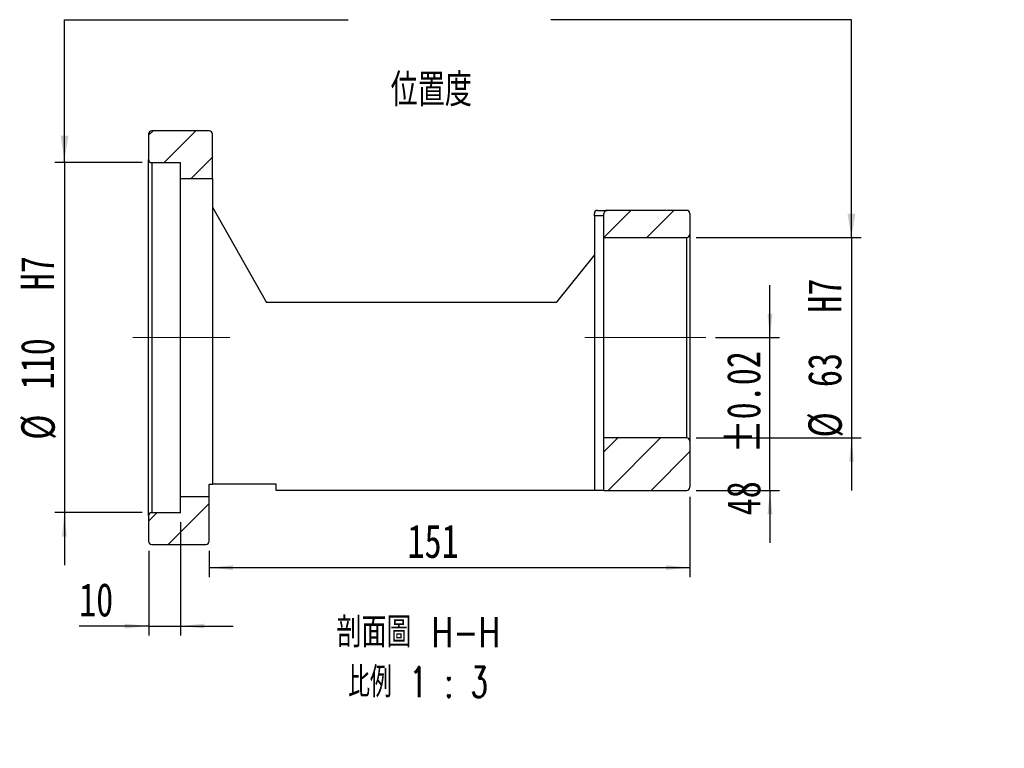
# Model space of a CAD drawing. Header units: millimetres. Extents: x 26 to 275, y 9 to 194.
# Tile 2 of 4: x 172 to 275, y 9 to 85. Entities that reach past the tile are written whole.
import ezdxf

# ---------------------------------------------------------------- set-up
doc = ezdxf.new("R2010")
doc.units = ezdxf.units.MM
doc.linetypes.add('CENTERX2', pattern=[20.32, 12.7, -2.54, 2.54, -2.54])
doc.layers.add('FORMAT', color=7, linetype='Continuous')
doc.styles.add('SLDTEXTSTYLE0', font='TXT', dxfattribs={"width": 0.75})
doc.styles.add('SLDTEXTSTYLE2', font='TXT', dxfattribs={"width": 0.75, "bigfont": 'bigfont'})
doc.styles.add('SLDTEXTSTYLE3', font='TXT', dxfattribs={"width": 0.65625, "bigfont": 'bigfont'})
doc.dimstyles.new('SLDDIMSTYLE1', dxfattribs={"dimtxt": 0.18, "dimasz": 2.5, "dimexe": 0, "dimexo": 0.0625, "dimgap": 0, "dimtad": 0, "dimtih": 1, "dimtoh": 1, "dimdec": 0, "dimrnd": 1e-09, "dimzin": 0, "dimdsep": 46, "dimtxsty": 'Standard', "dimsah": 1, "dimcen": 0.09, "dimadec": 0, "dimazin": 0, "dimtfac": 2.5, "dimtdec": 0, "dimtofl": 0, "dimtmove": 0, "dimatfit": 3, "dimfxl": 1, "dimfrac": 2, "dimtolj": 1, "dimtzin": 0, "dimarcsym": 0})
doc.dimstyles.new('SLDDIMSTYLE2', dxfattribs={"dimtxt": 3.5, "dimasz": 2.5, "dimexe": 0, "dimexo": 0.0625, "dimgap": 0.875, "dimtad": 1, "dimlfac": 3, "dimrnd": 1e-09, "dimzin": 12, "dimdsep": 46, "dimtxsty": 'SLDTEXTSTYLE0', "dimsah": 1, "dimcen": 0.09, "dimadec": 0, "dimazin": 3, "dimtfac": 1, "dimtofl": 0, "dimtmove": 0, "dimatfit": 3, "dimfxl": 1, "dimfrac": 2, "dimtolj": 1, "dimtzin": 12, "dimarcsym": 0})
doc.dimstyles.new('SLDDIMSTYLE4', dxfattribs={"dimtxt": 3.5, "dimasz": 2.5, "dimexe": 0, "dimexo": 0.0625, "dimgap": 0.875, "dimtad": 1, "dimlfac": 3, "dimrnd": 1e-09, "dimzin": 12, "dimdsep": 46, "dimtxsty": 'SLDTEXTSTYLE0', "dimsah": 1, "dimcen": 0.09, "dimadec": 0, "dimazin": 3, "dimtfac": 1, "dimtmove": 0, "dimatfit": 0, "dimfxl": 1, "dimfrac": 2, "dimtolj": 1, "dimtzin": 12, "dimarcsym": 0})
doc.dimstyles.new('SLDDIMSTYLE5', dxfattribs={"dimtxt": 3.5, "dimasz": 2.5, "dimexe": 0, "dimexo": 0.0625, "dimgap": 0.875, "dimtad": 1, "dimlfac": 3, "dimrnd": 1e-09, "dimzin": 12, "dimdsep": 46, "dimtxsty": 'SLDTEXTSTYLE0', "dimsah": 1, "dimcen": 0.09, "dimadec": 0, "dimazin": 3, "dimtol": 1, "dimtp": 0.02, "dimtm": 0.02, "dimtfac": 1, "dimtmove": 0, "dimatfit": 0, "dimfxl": 1, "dimfrac": 2, "dimtolj": 1, "dimarcsym": 0})

# ---------------------------------------------------------------- blocks, each defined once
blk = doc.blocks.new('_D_9')
at = {"layer": 'FORMAT', "color": 7}
for p, q in [((176.24, 69.94), (176.24, 75.44)), ((184.4, 69.94), (175.24, 69.94)), ((176.24, 69.94), (176.24, 33.28)), ((184.4, 33.28), (175.24, 33.28)), ((176.24, 33.28), (176.24, 27.78))]:
    blk.add_line(p, q, dxfattribs=at)
for points in [[(176.24, 69.94), (176.49, 72.44), (175.99, 72.44)], [(176.24, 33.28), (175.99, 30.78), (176.49, 30.78)]]:
    blk.add_solid(points, dxfattribs=at)
at = {"layer": 'FORMAT', "color": 7, "char_height": 3.5, "attachment_point": 1, "rotation": 90, "style": 'SLDTEXTSTYLE0'}
for s, insert in [('H7', (171.67, 56.57)), ('110', (171.67, 46.19)), ('%%c', (171.73, 40.91))]:
    blk.add_mtext(s, dxfattribs=dict(at, insert=insert))
blk = doc.blocks.new('_D_10')
at = {"layer": 'FORMAT', "color": 7}
for p, q in [((250.12, 51.61), (250.12, 57.11)), ((244.4, 51.61), (251.12, 51.61)), ((250.12, 35.61), (250.12, 51.61)), ((242.4, 35.61), (251.12, 35.61)), ((250.12, 35.61), (250.12, 30.11))]:
    blk.add_line(p, q, dxfattribs=at)
for points in [[(250.12, 51.61), (250.37, 54.11), (249.87, 54.11)], [(250.12, 35.61), (249.87, 33.11), (250.37, 33.11)]]:
    blk.add_solid(points, dxfattribs=at)
at = {"layer": 'FORMAT', "color": 7, "char_height": 3.5, "attachment_point": 1, "rotation": 90, "style": 'SLDTEXTSTYLE0'}
for s, insert in [('±0.02', (245.61, 39.48)), ('48', (245.61, 33))]:
    blk.add_mtext(s, dxfattribs=dict(at, insert=insert))
blk = doc.blocks.new('_D_11')
at = {"layer": 'FORMAT', "color": 7}
for p, q in [((188.4, 32.28), (188.4, 20.4)), ((185.07, 29.28), (185.07, 20.4)), ((185.07, 21.4), (177.79, 21.4)), ((185.07, 21.4), (188.4, 21.4)), ((188.4, 21.4), (193.9, 21.4))]:
    blk.add_line(p, q, dxfattribs=at)
for points in [[(185.07, 21.4), (182.57, 21.65), (182.57, 21.15)], [(188.4, 21.4), (190.9, 21.15), (190.9, 21.65)]]:
    blk.add_solid(points, dxfattribs=at)
at = {"layer": 'FORMAT', "color": 7, "insert": (177.79, 25.91), "char_height": 3.5, "attachment_point": 1, "style": 'SLDTEXTSTYLE0'}
blk.add_mtext('10', dxfattribs=at)
blk = doc.blocks.new('_D_12')
at = {"layer": 'FORMAT', "color": 7}
for p, q in [((241.74, 34.94), (241.74, 26.52)), ((191.4, 29.28), (191.4, 26.52)), ((191.4, 27.52), (241.74, 27.52))]:
    blk.add_line(p, q, dxfattribs=at)
for points in [[(191.4, 27.52), (193.9, 27.27), (193.9, 27.77)], [(241.74, 27.52), (239.24, 27.77), (239.24, 27.27)]]:
    blk.add_solid(points, dxfattribs=at)
at = {"layer": 'FORMAT', "color": 7, "insert": (212.17, 32.04), "char_height": 3.5, "attachment_point": 1, "style": 'SLDTEXTSTYLE0'}
blk.add_mtext('151', dxfattribs=at)
blk = doc.blocks.new('_D_13')
at = {"layer": 'FORMAT', "color": 7}
for p, q in [((258.66, 62.11), (258.66, 67.61)), ((242.4, 62.11), (259.66, 62.11)), ((258.66, 62.11), (258.66, 41.11)), ((242.4, 41.11), (259.66, 41.11)), ((258.66, 41.11), (258.66, 35.61))]:
    blk.add_line(p, q, dxfattribs=at)
for points in [[(258.66, 62.11), (258.91, 64.61), (258.41, 64.61)], [(258.66, 41.11), (258.41, 38.61), (258.91, 38.61)]]:
    blk.add_solid(points, dxfattribs=at)
at = {"layer": 'FORMAT', "color": 7, "char_height": 3.5, "attachment_point": 1, "rotation": 90, "style": 'SLDTEXTSTYLE0'}
for s, insert in [('H7', (254.09, 54.22)), ('63', (254.09, 46.43)), ('%%c', (254.14, 41.15))]:
    blk.add_mtext(s, dxfattribs=dict(at, insert=insert))
blk = doc.blocks.new('SW_NOTE_2')
at = {"layer": 'FORMAT', "color": 0, "char_height": 3.175, "attachment_point": 2}
for s, insert, style in [('\\M+19655\\M+196CA\\M+19AA4 H-H', (10.42, 4.09), 'SLDTEXTSTYLE2'), ('\\M+194E4\\M+197E1 1 : 3', (10.39, -1.14), 'SLDTEXTSTYLE3')]:
    blk.add_mtext(s, dxfattribs=dict(at, insert=insert, style=style))

msp = doc.modelspace()

# ---------------------------------------------------------------- hatches: boundary and pattern name
at = {"linetype": 'Continuous', "lineweight": 18}
h = msp.add_hatch(dxfattribs=at)
h.set_pattern_fill('ANSI31', style=0)
edge = h.paths.add_edge_path(flags=0)
edge.add_arc((191.40167281, 72.94288568), 0.33333333, 0, 90)
edge.add_line((191.40167281, 73.27621901), (185.40167281, 73.27621901))
edge.add_arc((185.40167281, 72.94288568), 0.33333333, 90, 180)
edge.add_line((185.06833948, 72.94288568), (185.06833948, 70.27621901))
edge.add_arc((185.40167281, 70.27621901), 0.33333333, 180, 270)
edge.add_line((185.40167281, 69.94288568), (188.40167281, 69.94288568))
edge.add_line((188.40167281, 69.94288568), (188.40167281, 68.27621901))
edge.add_line((188.40167281, 68.27621901), (191.73500615, 68.27621901))
edge.add_line((191.73500615, 68.27621901), (191.73500615, 72.94288568))
h = msp.add_hatch(dxfattribs=at)
h.set_pattern_fill('ANSI31', style=0)
edge = h.paths.add_edge_path(flags=0)
edge.add_arc((233.06833948, 64.60955234), 0.33333333, 90, 180)
edge.add_line((232.73500615, 64.60955234), (232.73500615, 62.10955234))
edge.add_line((232.73500615, 62.10955234), (241.40167281, 62.10955234))
edge.add_arc((241.40167281, 62.44288568), 0.33333333, 270, 360)
edge.add_line((241.73500615, 62.44288568), (241.73500615, 64.60955234))
edge.add_arc((241.40167281, 64.60955234), 0.33333333, 0, 90)
edge.add_line((241.40167281, 64.94288568), (233.06833948, 64.94288568))
h = msp.add_hatch(dxfattribs=at)
h.set_pattern_fill('ANSI31', style=0)
edge = h.paths.add_edge_path(flags=0)
edge.add_line((232.73500615, 41.10955234), (232.73500615, 35.60955234))
edge.add_line((232.73500615, 35.60955234), (241.40167281, 35.60955234))
edge.add_arc((241.40167281, 35.94288568), 0.33333333, 270, 360)
edge.add_line((241.73500615, 35.94288568), (241.73500615, 40.77621901))
edge.add_arc((241.40167281, 40.77621901), 0.33333333, 0, 90)
edge.add_line((241.40167281, 41.10955234), (232.73500615, 41.10955234))
h = msp.add_hatch(dxfattribs=at)
h.set_pattern_fill('ANSI31', style=0)
edge = h.paths.add_edge_path(flags=0)
edge.add_line((188.40167281, 34.94288568), (188.40167281, 33.27621901))
edge.add_line((188.40167281, 33.27621901), (185.40167281, 33.27621901))
edge.add_arc((185.40167281, 32.94288568), 0.33333333, 90, 180)
edge.add_line((185.06833948, 32.94288568), (185.06833948, 30.27621901))
edge.add_arc((185.40167281, 30.27621901), 0.33333333, 180, 270)
edge.add_line((185.40167281, 29.94288568), (191.06833948, 29.94288568))
edge.add_arc((191.06833948, 30.27621901), 0.33333333, 270, 360)
edge.add_line((191.40167281, 30.27621901), (191.40167281, 34.94288568))
edge.add_line((191.40167281, 34.94288568), (188.40167281, 34.94288568))

# ---------------------------------------------------------------- linework, layer by layer
at = {"color": 7, "linetype": 'Continuous', "lineweight": 25}
for p, q in [((191.40167281, 73.27621901), (185.40167281, 73.27621901)), ((185.06833948, 72.94288568), (185.06833948, 70.27621901)), ((191.73500615, 68.27621901), (191.73500615, 72.94288568)), ((185.06833948, 32.94288568), (185.06833948, 70.27621901)), ((185.40167281, 69.94288568), (188.40167281, 69.94288568)), ((185.40167281, 69.94288568), (185.40167281, 33.27621901)), ((188.40167281, 68.27621901), (188.40167281, 69.94288568)), ((188.40167281, 68.27621901), (191.73500615, 68.27621901)), ((188.40167281, 34.94288568), (188.40167281, 68.27621901)), ((191.73500615, 68.27621901), (191.73500615, 36.27621901)), ((191.73500615, 65.27621901), (197.40167281, 55.27621901)), ((231.73500615, 64.35465038), (231.73500615, 64.60955234)), ((231.73500615, 64.35465038), (231.73500615, 35.60955234)), ((232.73500615, 64.35465038), (231.73500615, 64.35465038)), ((232.06833948, 64.94288568), (233.06833948, 64.94288568)), ((232.73500615, 62.10955234), (232.73500615, 64.60955234)), ((241.40167281, 64.94288568), (233.06833948, 64.94288568)), ((241.73500615, 64.60955234), (241.73500615, 62.44288568)), ((232.73500615, 62.10955234), (241.40167281, 62.10955234)), ((232.73500615, 41.10955234), (232.73500615, 62.10955234)), ((241.40167281, 41.10955234), (241.40167281, 62.10955234)), ((241.73500615, 62.44288568), (241.73500615, 40.77621901)), ((231.73500615, 60.27621901), (227.73500615, 55.27621901)), ((227.73500615, 55.27621901), (197.40167281, 55.27621901)), ((241.40167281, 41.10955234), (232.73500615, 41.10955234)), ((232.73500615, 35.60955234), (232.73500615, 41.10955234)), ((241.73500615, 40.77621901), (241.73500615, 35.94288568)), ((191.40167281, 36.27621901), (191.73500615, 36.27621901)), ((191.40167281, 34.94288568), (191.40167281, 36.27621901)), ((198.40167281, 36.27621901), (191.73500615, 36.27621901)), ((198.40167281, 35.60955234), (198.40167281, 36.27621901)), ((231.73500615, 35.60955234), (198.40167281, 35.60955234)), ((232.73500615, 35.60955234), (231.73500615, 35.60955234)), ((232.73500615, 35.60955234), (241.40167281, 35.60955234)), ((191.40167281, 34.94288568), (188.40167281, 34.94288568)), ((188.40167281, 33.27621901), (188.40167281, 34.94288568)), ((191.40167281, 30.27621901), (191.40167281, 34.94288568)), ((188.40167281, 33.27621901), (185.40167281, 33.27621901)), ((185.06833948, 32.94288568), (185.06833948, 30.27621901)), ((185.40167281, 29.94288568), (191.06833948, 29.94288568))]:
    msp.add_line(p, q, dxfattribs=at)
for centre, start, end in [((185.40167281, 72.94288568), 90, 180), ((191.40167281, 72.94288568), 0, 90), ((185.40167281, 70.27621901), 180, 270), ((232.06833948, 64.60955234), 90, 180), ((233.06833948, 64.60955234), 90, 180), ((241.40167281, 64.60955234), 0, 90), ((241.40167281, 62.44288568), 270, 0), ((241.40167281, 40.77621901), 0, 90), ((241.40167281, 35.94288568), 270, 0), ((185.40167281, 32.94288568), 90, 179.9999999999), ((185.40167281, 30.27621901), 180, 270), ((191.06833948, 30.27621901), 270, 0)]:
    msp.add_arc(centre, 0.33333333, start, end, dxfattribs=at)
at = {"layer": 'FORMAT', "color": 7, "linetype": 'CENTERX2', "lineweight": 18}
for p, q in [((193.56833948, 51.60955234), (183.39500265, 51.60955234)), ((243.40167281, 51.60955234), (230.73500615, 51.60955234))]:
    msp.add_line(p, q, dxfattribs=at)

# ---------------------------------------------------------------- block references
at = {"layer": 'FORMAT'}
msp.add_blockref('SW_NOTE_2', (202.87125596, 18.25955223), dxfattribs=at)

# ---------------------------------------------------------------- texts
at = {"layer": 'FORMAT', "color": 7, "insert": (210.40657393, 79.28277732), "char_height": 3.4395833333, "attachment_point": 1, "style": 'SLDTEXTSTYLE2'}
msp.add_mtext('\\M+188CA\\M+19275\\M+19378', dxfattribs=at)

# ---------------------------------------------------------------- dimensions: what is measured, and where the dimension line sits
at = {"layer": 'FORMAT', "color": 7}
for base, p1, p2, picture, middle in [((176.23916071, 33.27621901), (185.40167281, 69.94288568), (185.40167281, 33.27621901), '_D_9', (176.23916071, 51.60955234)), ((258.65631453, 41.10955234), (241.40167281, 62.10955234), (241.40167281, 41.10955234), '_D_13', (258.65631453, 50.55400357))]:
    dim = msp.add_linear_dim(base=base, p1=p1, p2=p2, angle=90, text='%%c<>  H7', dimstyle='SLDDIMSTYLE4', dxfattribs=at)
    dim.commit()
    dim.dimension.update_dxf_attribs({"geometry": picture, "text_midpoint": middle, "dimtype": 160})
dim = msp.add_linear_dim(base=(250.11849862, 51.60955234), p1=(241.40167281, 35.60955234), p2=(243.40167281, 51.60955234), angle=90, dimstyle='SLDDIMSTYLE5', dxfattribs=at)
dim.commit()
dim.dimension.update_dxf_attribs({"geometry": '_D_10', "text_midpoint": (250.11849862, 42.03511877), "dimtype": 160})
for base, p1, p2, dimstyle, picture, middle in [((241.73500615, 27.52382994), (191.40167281, 30.27621901), (241.73500615, 35.94288568), 'SLDDIMSTYLE2', '_D_12', (216.05050762, 27.52382994)), ((188.40167281, 21.39835017), (185.06833948, 30.27621901), (188.40167281, 33.27621901), 'SLDDIMSTYLE4', '_D_11', (180.37534879, 21.39835017))]:
    dim = msp.add_linear_dim(base=base, p1=p1, p2=p2, dimstyle=dimstyle, dxfattribs=at)
    dim.commit()
    dim.dimension.update_dxf_attribs({"geometry": picture, "text_midpoint": middle, "dimtype": 160})

# ---------------------------------------------------------------- leaders
for points in [[(176.25864969, 70.25467799), (176.25864969, 84.91631658), (205.94566825, 84.91631658)], [(258.65161686, 62.10955234), (258.65161686, 84.91631658), (227.17316825, 84.91631658)]]:
    msp.add_leader(points, dimstyle='SLDDIMSTYLE1', dxfattribs=at)

doc.saveas('drawing.dxf')
